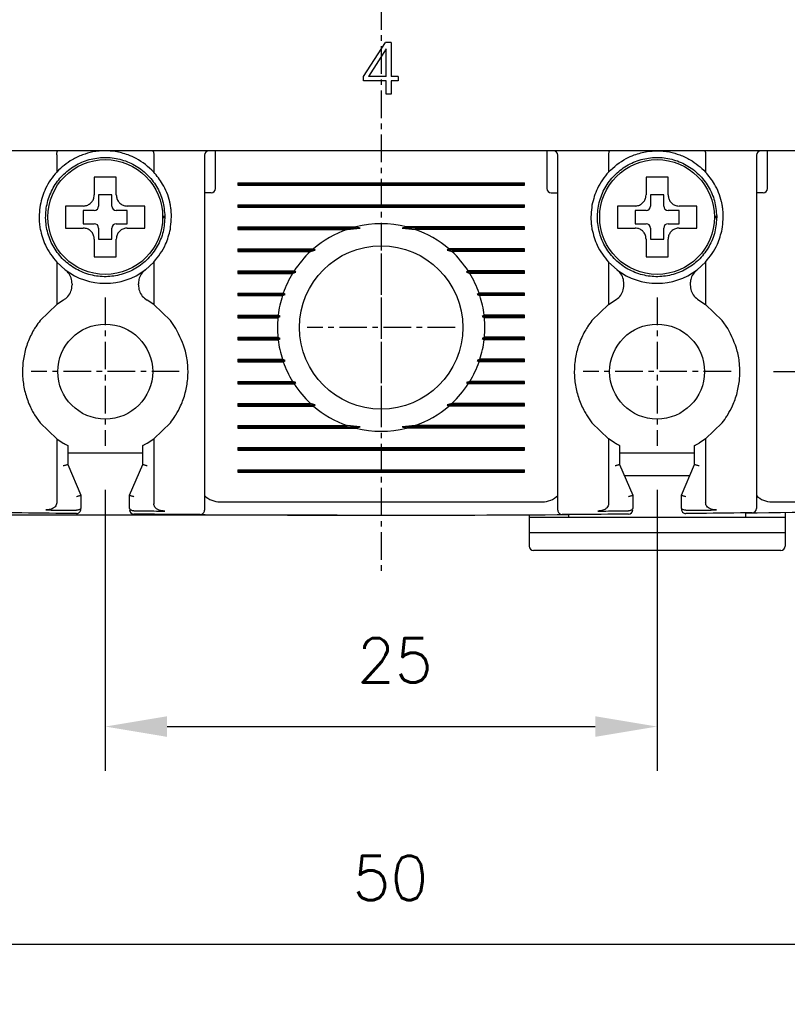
# Model space of a CAD drawing. Extents: x -417 to 993, y -1918 to 617.
# Tile 15 of 25: x 512 to 547, y 412 to 457. Entities that reach past the tile are written whole.
import ezdxf

# ---------------------------------------------------------------- set-up
doc = ezdxf.new("R2010")
doc.units = 0
doc.header["$MEASUREMENT"] = 0
doc.linetypes.add('CENTER', pattern=[2, 1.25, -0.25, 0.25, -0.25])
doc.layers.get('0').update_dxf_attribs({"linetype": 'CONTINUOUS'})
doc.layers.add('cen', color=1, linetype='CENTER')
doc.layers.add('di', color=3, linetype='CONTINUOUS')
doc.styles.add('KIM', font='ROMANS.shx', dxfattribs={"height": 5, "bigfont": 'GSG1.shx'})
doc.styles.get("Standard").update_dxf_attribs({"font": 'romans.shx', "height": 2, "bigfont": 'hgs.shx'})
doc.dimstyles.new('STANDARD$0', dxfattribs={"dimtxt": 5, "dimasz": 5, "dimexe": 1, "dimexo": 2, "dimgap": 2, "dimtad": 1, "dimdec": 4, "dimzin": 12, "dimdsep": 46, "dimtxsty": 'KIM', "dimcen": -1, "dimdle": 0.1, "dimadec": 0, "dimazin": 0, "dimtfac": 1, "dimtdec": 4, "dimtmove": 0, "dimatfit": 3, "dimfxl": 0, "dimtolj": 1, "dimtzin": 0, "dimarcsym": 0})

# ---------------------------------------------------------------- blocks, each defined once
blk = doc.blocks.new('*D1069')
at = {"layer": 'di'}
for p, q in [((491.009, 435.494), (491.009, 404.638)), ((566.009, 435.394), (566.009, 404.638)), ((563.209, 406.638), (493.809, 406.638))]:
    blk.add_line(p, q, dxfattribs=at)
for points in [[(493.809, 407.104), (493.809, 406.171), (491.009, 406.638)], [(563.209, 407.104), (563.209, 406.171), (566.009, 406.638)]]:
    blk.add_solid(points, dxfattribs=at)
at = {"layer": 'di', "insert": (528.499, 409.638), "char_height": 2, "attachment_point": 5}
blk.add_mtext('\\A1;75', dxfattribs=at)
blk = doc.blocks.new('*D1073')
at = {"layer": 'di'}
for p, q in [((516.009, 435.539), (516.009, 422.82)), ((541.009, 435.539), (541.009, 422.82)), ((518.809, 424.82), (538.209, 424.82))]:
    blk.add_line(p, q, dxfattribs=at)
for points in [[(518.809, 425.287), (518.809, 424.353), (516.009, 424.82)], [(538.209, 425.287), (538.209, 424.353), (541.009, 424.82)]]:
    blk.add_solid(points, dxfattribs=at)
at = {"layer": 'di', "insert": (529.133, 427.82), "char_height": 2, "attachment_point": 5}
blk.add_mtext('\\A1;25', dxfattribs=at)
blk = doc.blocks.new('*D1074')
at = {"layer": 'di'}
for p, q in [((489.809, 532.894), (473.671, 532.894)), ((475.671, 530.094), (475.671, 437.194)), ((526.509, 434.394), (473.671, 434.394))]:
    blk.add_line(p, q, dxfattribs=at)
for points in [[(475.204, 530.094), (476.137, 530.094), (475.671, 532.894)], [(475.204, 437.194), (476.137, 437.194), (475.671, 434.394)]]:
    blk.add_solid(points, dxfattribs=at)
at = {"layer": 'di', "insert": (472.671, 483.994), "char_height": 2, "attachment_point": 5, "rotation": 90}
blk.add_mtext('\\A1;98.5', dxfattribs=at)
blk = doc.blocks.new('*D1081')
at = {"layer": 'di'}
for p, q in [((503.509, 437.539), (503.509, 412.965)), ((553.509, 437.539), (553.509, 412.965)), ((506.309, 414.965), (550.709, 414.965))]:
    blk.add_line(p, q, dxfattribs=at)
for points in [[(506.309, 415.432), (506.309, 414.498), (503.509, 414.965)], [(550.709, 415.432), (550.709, 414.498), (553.509, 414.965)]]:
    blk.add_solid(points, dxfattribs=at)
at = {"layer": 'di', "insert": (528.929, 417.965), "char_height": 2, "attachment_point": 5}
blk.add_mtext('\\A1;50', dxfattribs=at)
blk = doc.blocks.new('*D1063')
at = {"layer": 'di'}
for p, q in [((546.364, 524.894), (615.72, 524.894)), ((613.72, 522.094), (613.72, 443.694)), ((546.286, 440.894), (615.72, 440.894))]:
    blk.add_line(p, q, dxfattribs=at)
for points in [[(613.254, 522.094), (614.187, 522.094), (613.72, 524.894)], [(613.254, 443.694), (614.187, 443.694), (613.72, 440.894)]]:
    blk.add_solid(points, dxfattribs=at)
at = {"layer": 'di', "insert": (610.72, 482.894), "char_height": 2, "attachment_point": 5, "rotation": 90}
blk.add_mtext('\\A1;84', dxfattribs=at)

msp = doc.modelspace()

# ---------------------------------------------------------------- linework, layer by layer
for p, q in [((527.706, 454.259), (528.713, 455.798)), ((528.956, 455.798), (528.713, 455.798)), ((528.956, 455.798), (528.956, 454.259)), ((528.731, 455.509), (527.93, 454.259)), ((528.731, 454.259), (528.731, 455.509)), ((527.706, 454.067), (527.706, 454.259)), ((528.731, 454.067), (527.706, 454.067)), ((528.731, 454.259), (527.93, 454.259)), ((528.731, 453.458), (528.731, 454.067)), ((529.277, 454.259), (528.956, 454.259)), ((529.277, 454.067), (528.956, 454.067)), ((528.956, 454.067), (528.956, 453.458)), ((529.277, 454.259), (529.277, 454.067)), ((528.956, 453.458), (528.731, 453.458)), ((565.309, 450.894), (491.709, 450.894)), ((521.009, 450.494), (521.009, 450.894)), ((536.009, 450.894), (536.009, 450.494)), ((546.009, 450.494), (546.009, 450.894)), ((513.809, 450.71), (513.809, 450.708)), ((513.809, 450.708), (513.809, 449.933)), ((518.209, 450.708), (518.209, 450.71)), ((518.209, 450.708), (518.209, 449.933)), ((520.509, 450.694), (520.509, 435.501)), ((521.009, 449.194), (521.009, 450.494)), ((536.009, 450.494), (536.009, 449.194)), ((536.509, 435.501), (536.509, 450.694)), ((538.809, 450.71), (538.809, 450.708)), ((538.809, 450.708), (538.809, 449.933)), ((543.209, 450.708), (543.209, 450.71)), ((543.209, 450.708), (543.209, 449.933)), ((545.509, 450.694), (545.509, 435.582)), ((546.009, 449.194), (546.009, 450.494)), ((522.009, 449.451), (535.009, 449.451)), ((522.009, 449.451), (522.009, 449.336)), ((522.009, 449.394), (535.009, 449.394)), ((522.009, 449.336), (535.009, 449.336)), ((535.009, 449.336), (535.009, 449.451)), ((516.309, 448.894), (515.709, 448.894)), ((515.709, 448.894), (515.709, 448.394)), ((516.309, 448.394), (516.309, 448.894)), ((520.809, 448.994), (520.509, 448.994)), ((536.209, 448.994), (536.509, 448.994)), ((541.309, 448.894), (540.709, 448.894)), ((540.709, 448.894), (540.709, 448.394)), ((541.309, 448.394), (541.309, 448.894)), ((545.809, 448.994), (545.509, 448.994)), ((514.44, 448.394), (514.209, 448.394)), ((515.509, 448.194), (515.009, 448.194)), ((515.009, 448.194), (515.009, 447.594)), ((517.009, 448.194), (516.509, 448.194)), ((517.009, 447.594), (517.009, 448.194)), ((522.009, 448.451), (535.009, 448.451)), ((522.009, 448.451), (522.009, 448.336)), ((522.009, 448.394), (535.009, 448.394)), ((522.009, 448.336), (535.009, 448.336)), ((535.009, 448.336), (535.009, 448.451)), ((539.44, 448.394), (539.209, 448.394)), ((540.509, 448.194), (540.009, 448.194)), ((540.009, 448.194), (540.009, 447.594)), ((542.009, 448.194), (541.509, 448.194)), ((542.009, 447.594), (542.009, 448.194)), ((518.609, 447.928), (518.709, 447.928)), ((518.709, 447.86), (518.609, 447.86)), ((518.709, 447.928), (518.709, 447.86)), ((543.609, 447.928), (543.709, 447.928)), ((543.709, 447.86), (543.609, 447.86)), ((543.709, 447.928), (543.709, 447.86)), ((515.009, 447.594), (515.509, 447.594)), ((515.709, 447.394), (515.709, 446.894)), ((516.309, 446.894), (516.309, 447.394)), ((516.509, 447.594), (517.009, 447.594)), ((522.009, 447.451), (527.362, 447.451)), ((522.009, 447.451), (522.009, 447.336)), ((522.009, 447.394), (527.555, 447.394)), ((522.009, 447.336), (526.974, 447.336)), ((526.974, 447.336), (527.555, 447.394)), ((527.555, 447.394), (527.362, 447.451)), ((529.657, 447.451), (529.463, 447.394)), ((529.463, 447.394), (530.044, 447.336)), ((535.009, 447.394), (529.463, 447.394)), ((535.009, 447.451), (529.657, 447.451)), ((535.009, 447.336), (530.044, 447.336)), ((535.009, 447.336), (535.009, 447.451)), ((540.009, 447.594), (540.509, 447.594)), ((540.709, 447.394), (540.709, 446.894)), ((541.309, 446.894), (541.309, 447.394)), ((541.509, 447.594), (542.009, 447.594)), ((515.709, 446.894), (516.309, 446.894)), ((540.709, 446.894), (541.309, 446.894)), ((522.009, 446.451), (525.438, 446.451)), ((522.009, 446.451), (522.009, 446.336)), ((522.009, 446.394), (525.524, 446.394)), ((525.309, 446.336), (525.524, 446.394)), ((525.524, 446.394), (525.438, 446.451)), ((531.581, 446.451), (531.494, 446.394)), ((531.494, 446.394), (531.71, 446.336)), ((535.009, 446.394), (531.494, 446.394)), ((535.009, 446.451), (531.581, 446.451)), ((535.009, 446.336), (535.009, 446.451)), ((515.509, 446.324), (515.509, 446.094)), ((522.009, 446.336), (525.309, 446.336)), ((535.009, 446.336), (531.71, 446.336)), ((540.509, 446.324), (540.509, 446.094)), ((513.809, 445.854), (513.809, 443.931)), ((513.809, 445.854), (514.194, 445.506)), ((517.825, 445.506), (518.209, 445.854)), ((518.209, 445.854), (518.209, 443.931)), ((538.809, 445.854), (538.809, 443.931)), ((539.194, 445.506), (538.809, 445.854)), ((543.209, 445.854), (542.825, 445.506)), ((543.209, 445.854), (543.209, 443.931)), ((522.009, 445.451), (524.566, 445.451)), ((522.009, 445.451), (522.009, 445.336)), ((522.009, 445.394), (524.648, 445.394)), ((522.009, 445.336), (524.494, 445.336)), ((524.494, 445.336), (524.648, 445.394)), ((524.648, 445.394), (524.566, 445.451)), ((532.452, 445.451), (532.371, 445.394)), ((532.371, 445.394), (532.525, 445.336)), ((535.009, 445.394), (532.371, 445.394)), ((535.009, 445.451), (532.452, 445.451)), ((535.009, 445.336), (532.525, 445.336)), ((535.009, 445.336), (535.009, 445.451)), ((514.509, 444.869), (514.509, 444.82)), ((517.509, 444.82), (517.509, 444.869)), ((539.509, 444.82), (539.509, 444.869)), ((542.509, 444.869), (542.509, 444.82)), ((514.114, 444.129), (513.809, 443.931)), ((518.209, 443.931), (517.905, 444.129)), ((522.009, 444.451), (524.075, 444.451)), ((522.009, 444.451), (522.009, 444.336)), ((522.009, 444.394), (524.161, 444.394)), ((522.009, 444.336), (524.036, 444.336)), ((524.036, 444.336), (524.161, 444.394)), ((524.161, 444.394), (524.075, 444.451)), ((532.944, 444.451), (532.858, 444.394)), ((532.858, 444.394), (532.983, 444.336)), ((535.009, 444.394), (532.858, 444.394)), ((535.009, 444.451), (532.944, 444.451)), ((535.009, 444.336), (532.983, 444.336)), ((535.009, 444.336), (535.009, 444.451)), ((538.809, 443.931), (539.114, 444.129)), ((542.905, 444.129), (543.209, 443.931)), ((513.809, 443.931), (513.059, 443.209)), ((518.959, 443.209), (518.209, 443.931)), ((538.809, 443.931), (538.059, 443.209)), ((543.959, 443.209), (543.209, 443.931)), ((522.009, 443.451), (523.843, 443.451)), ((522.009, 443.451), (522.009, 443.336)), ((522.009, 443.394), (523.937, 443.394)), ((522.009, 443.336), (523.83, 443.336)), ((523.83, 443.336), (523.937, 443.394)), ((523.937, 443.394), (523.843, 443.451)), ((533.176, 443.451), (533.082, 443.394)), ((533.082, 443.394), (533.189, 443.336)), ((535.009, 443.394), (533.082, 443.394)), ((535.009, 443.451), (533.176, 443.451)), ((535.009, 443.336), (533.189, 443.336)), ((535.009, 443.336), (535.009, 443.451)), ((519.209, 442.849), (518.959, 443.209)), ((544.209, 442.849), (543.959, 443.209)), ((522.009, 442.451), (523.83, 442.451)), ((522.009, 442.451), (522.009, 442.336)), ((522.009, 442.394), (523.937, 442.394)), ((522.009, 442.336), (523.843, 442.336)), ((523.937, 442.394), (523.83, 442.451)), ((523.843, 442.336), (523.937, 442.394)), ((533.189, 442.451), (533.082, 442.394)), ((533.082, 442.394), (533.176, 442.336)), ((535.009, 442.394), (533.082, 442.394)), ((535.009, 442.336), (533.176, 442.336)), ((535.009, 442.451), (533.189, 442.451)), ((535.009, 442.336), (535.009, 442.451)), ((522.009, 441.451), (524.036, 441.451)), ((522.009, 441.451), (522.009, 441.336)), ((524.161, 441.394), (524.036, 441.451)), ((532.983, 441.451), (532.858, 441.394)), ((535.009, 441.451), (532.983, 441.451)), ((535.009, 441.336), (535.009, 441.451)), ((522.009, 441.394), (524.161, 441.394)), ((522.009, 441.336), (524.075, 441.336)), ((524.075, 441.336), (524.161, 441.394)), ((532.858, 441.394), (532.944, 441.336)), ((535.009, 441.394), (532.858, 441.394)), ((535.009, 441.336), (532.944, 441.336)), ((522.009, 440.451), (524.494, 440.451)), ((522.009, 440.451), (522.009, 440.336)), ((522.009, 440.394), (524.648, 440.394)), ((522.009, 440.336), (524.566, 440.336)), ((524.648, 440.394), (524.494, 440.451)), ((524.566, 440.336), (524.648, 440.394)), ((532.525, 440.451), (532.371, 440.394)), ((532.371, 440.394), (532.452, 440.336)), ((535.009, 440.394), (532.371, 440.394)), ((535.009, 440.336), (532.452, 440.336)), ((535.009, 440.451), (532.525, 440.451)), ((535.009, 440.336), (535.009, 440.451)), ((522.009, 439.451), (525.309, 439.451)), ((522.009, 439.451), (522.009, 439.336)), ((522.009, 439.394), (525.524, 439.394)), ((522.009, 439.336), (525.438, 439.336)), ((525.524, 439.394), (525.309, 439.451)), ((525.438, 439.336), (525.524, 439.394)), ((531.71, 439.451), (531.494, 439.394)), ((531.494, 439.394), (531.581, 439.336)), ((535.009, 439.394), (531.494, 439.394)), ((535.009, 439.336), (531.581, 439.336)), ((535.009, 439.451), (531.71, 439.451)), ((535.009, 439.336), (535.009, 439.451)), ((512.809, 438.939), (513.059, 438.579)), ((537.809, 438.939), (538.059, 438.579)), ((513.059, 438.579), (513.809, 437.857)), ((518.209, 437.857), (518.959, 438.579)), ((522.009, 438.451), (526.974, 438.451)), ((522.009, 438.451), (522.009, 438.336)), ((522.009, 438.394), (527.555, 438.394)), ((522.009, 438.336), (527.362, 438.336)), ((527.555, 438.394), (526.974, 438.451)), ((527.362, 438.336), (527.555, 438.394)), ((530.044, 438.451), (529.463, 438.394)), ((529.463, 438.394), (529.657, 438.336)), ((535.009, 438.394), (529.463, 438.394)), ((535.009, 438.336), (529.657, 438.336)), ((535.009, 438.451), (530.044, 438.451)), ((535.009, 438.336), (535.009, 438.451)), ((538.059, 438.579), (538.809, 437.857)), ((543.209, 437.857), (543.959, 438.579)), ((513.809, 437.857), (513.809, 434.952)), ((513.809, 437.857), (514.109, 437.661)), ((514.309, 437.551), (514.309, 436.693)), ((517.709, 436.693), (517.709, 437.551)), ((517.909, 437.661), (518.209, 437.857)), ((518.209, 437.857), (518.209, 434.906)), ((522.009, 437.451), (535.009, 437.451)), ((522.009, 437.451), (522.009, 437.336)), ((535.009, 437.336), (535.009, 437.451)), ((538.809, 437.857), (538.809, 434.906)), ((539.109, 437.661), (538.809, 437.857)), ((539.309, 437.551), (539.309, 436.693)), ((542.709, 436.693), (542.709, 437.551)), ((543.209, 437.857), (542.909, 437.661)), ((543.209, 437.857), (543.209, 434.952)), ((517.709, 437.194), (514.309, 437.194)), ((522.009, 437.394), (535.009, 437.394)), ((522.009, 437.336), (535.009, 437.336)), ((542.709, 437.194), (539.309, 437.194)), ((514.309, 436.693), (514.309, 436.694)), ((514.309, 436.694), (514.909, 435.294)), ((517.109, 435.294), (517.709, 436.694)), ((517.709, 436.694), (517.709, 436.693)), ((539.309, 436.693), (539.309, 436.694)), ((539.309, 436.694), (539.909, 435.294)), ((542.109, 435.294), (542.709, 436.694)), ((542.709, 436.694), (542.709, 436.693)), ((522.009, 436.451), (535.009, 436.451)), ((522.009, 436.451), (522.009, 436.336)), ((522.009, 436.394), (535.009, 436.394)), ((522.009, 436.336), (535.009, 436.336)), ((535.009, 436.336), (535.009, 436.451)), ((539.524, 436.194), (542.495, 436.194)), ((514.909, 435.294), (514.909, 435.293)), ((514.909, 435.293), (514.909, 434.746)), ((517.109, 435.293), (517.109, 435.294)), ((517.109, 434.721), (517.109, 435.293)), ((539.909, 435.294), (539.909, 435.293)), ((539.909, 435.293), (539.909, 434.721)), ((542.109, 435.293), (542.109, 435.294)), ((542.109, 434.746), (542.109, 435.293)), ((521.209, 434.994), (535.809, 434.994)), ((546.209, 434.994), (560.809, 434.994)), ((514.708, 434.614), (514.709, 434.614)), ((517.308, 434.59), (517.309, 434.59)), ((535.209, 434.411), (535.209, 434.294)), ((537.009, 434.294), (537.009, 434.421)), ((539.709, 434.59), (539.711, 434.59)), ((542.309, 434.614), (542.311, 434.614)), ((545.009, 434.496), (545.009, 434.294)), ((546.809, 434.52), (546.809, 434.294)), ((537.009, 434.294), (535.209, 434.294)), ((535.209, 434.294), (535.209, 433.594)), ((545.009, 434.294), (537.009, 434.294)), ((546.809, 434.294), (545.009, 434.294)), ((546.809, 434.294), (546.809, 433.594)), ((546.809, 433.594), (535.209, 433.594)), ((535.209, 433.594), (535.209, 432.994)), ((546.809, 433.594), (546.809, 432.994)), ((546.609, 432.794), (535.409, 432.794))]:
    msp.add_line(p, q)
for centre, radius in [((516.009, 447.894), 2.6), ((541.009, 447.894), 2.6), ((528.509, 442.894), 3.7), ((516.009, 440.894), 2.15), ((541.009, 440.894), 2.15)]:
    msp.add_circle(centre, radius)
for centre, radius, start, end in [((520.709, 450.694), 0.2, 90, 180), ((536.309, 450.694), 0.2, 0, 90), ((545.709, 450.694), 0.2, 90, 180), ((520.809, 449.194), 0.2, 270, 0), ((536.209, 449.194), 0.2, 180, 270), ((545.809, 449.194), 0.2, 270, 0), ((515.509, 448.394), 0.2, 270, 0), ((516.509, 448.394), 0.2, 180, 270), ((540.509, 448.394), 0.2, 270, 0), ((541.509, 448.394), 0.2, 180, 270), ((515.509, 447.394), 0.2, 0, 90), ((516.509, 447.394), 0.2, 90, 180), ((528.509, 442.894), 4.7, 109.0625, 130.8026), ((528.509, 442.894), 4.7, 75.8668, 104.1332), ((528.509, 442.894), 4.7, 49.1974, 70.9375), ((540.509, 447.394), 0.2, 0, 90), ((541.509, 447.394), 0.2, 90, 180), ((528.509, 442.894), 4.7, 132.9123, 147.0301), ((528.509, 442.894), 4.7, 32.9699, 47.0877), ((516.009, 447.894), 3, 232.7522, 307.2478), ((541.009, 447.894), 3, 232.7522, 307.2478), ((528.509, 442.894), 4.7, 148.6925, 160.6442), ((528.509, 442.894), 4.7, 19.3558, 31.3075), ((528.509, 442.894), 4.7, 162.1296, 173.1848), ((528.509, 442.894), 4.7, 6.8152, 17.8704), ((528.509, 442.894), 4.7, 174.6005, 185.3995), ((528.509, 442.894), 4.7, 354.6005, 5.3995), ((528.509, 442.894), 4.7, 186.8152, 197.8704), ((528.509, 442.894), 4.7, 342.1296, 353.1848), ((528.509, 442.894), 4.7, 199.3558, 211.3075), ((528.509, 442.894), 4.7, 328.6925, 340.6442), ((528.509, 442.894), 4.7, 212.9699, 227.0877), ((528.509, 442.894), 4.7, 312.9123, 327.0301), ((528.509, 442.894), 4.7, 229.1974, 250.9375), ((528.509, 442.894), 4.7, 289.0625, 310.8026), ((528.509, 442.894), 4.7, 255.8668, 284.1332), ((521.209, 435.994), 1, 225.4794, 270), ((535.809, 435.994), 1, 270, 314.6343), ((546.209, 435.994), 1, 225.4794, 270), ((528.509, 1759.604), 1325.21, 270.7134, 271.448535), ((514.709, 434.666), 0.2, 269.4033, 360), ((517.309, 434.641), 0.2, 180, 269.5157), ((528.509, 1759.604), 1325.21, 269.632498, 270.367502), ((520.309, 434.619), 0.2, 269.6454, 0), ((536.709, 434.619), 0.2, 180, 270.3546), ((539.709, 434.641), 0.2, 270.4843, 360), ((542.309, 434.666), 0.2, 180, 270.5967), ((545.309, 434.7), 0.2, 270.7265, 0), ((535.409, 432.994), 0.2, 180, 270), ((546.609, 432.994), 0.2, 270, 0)]:
    msp.add_arc(centre, radius, start, end)
for points, knots in [([(513.809, 450.71), (513.81, 450.732), (513.813, 450.775), (513.823, 450.831), (513.837, 450.872), (513.851, 450.89), (513.86, 450.894), (513.863, 450.894), (513.863, 450.894)], [0, 0, 0, 0, 0.217458, 0.434772, 0.655996, 0.88466, 0.986787, 1, 1, 1, 1]), ([(516.009, 450.894), (515.822, 450.885), (515.469, 450.868), (515.133, 450.76), (514.975, 450.71)], [0, 0, 0, 0, 0.532004, 1, 1, 1, 1]), ([(517.044, 450.71), (516.849, 450.77), (516.512, 450.875), (516.159, 450.888), (516.009, 450.894)], [0, 0, 0, 0, 0.575576, 1, 1, 1, 1]), ([(518.156, 450.894), (518.156, 450.894), (518.159, 450.894), (518.168, 450.89), (518.182, 450.872), (518.196, 450.831), (518.206, 450.775), (518.208, 450.732), (518.209, 450.71)], [0, 0, 0, 0, 0.013213, 0.11534, 0.344004, 0.565228, 0.782542, 1, 1, 1, 1]), ([(538.863, 450.894), (538.863, 450.894), (538.86, 450.894), (538.851, 450.89), (538.837, 450.872), (538.823, 450.831), (538.813, 450.775), (538.81, 450.732), (538.809, 450.71)], [0, 0, 0, 0, 0.013213, 0.11534, 0.344004, 0.565228, 0.782542, 1, 1, 1, 1]), ([(539.975, 450.71), (540.17, 450.77), (540.507, 450.875), (540.86, 450.888), (541.009, 450.894)], [0, 0, 0, 0, 0.575576, 1, 1, 1, 1]), ([(541.009, 450.894), (541.197, 450.885), (541.55, 450.868), (541.886, 450.76), (542.044, 450.71)], [0, 0, 0, 0, 0.532004, 1, 1, 1, 1]), ([(543.156, 450.894), (543.156, 450.894), (543.159, 450.894), (543.168, 450.89), (543.182, 450.872), (543.196, 450.831), (543.206, 450.775), (543.208, 450.732), (543.209, 450.71)], [0, 0, 0, 0, 0.0132132, 0.1153395, 0.3440039, 0.5652278, 0.782542, 1, 1, 1, 1]), ([(518.709, 447.928), (518.689, 448.162), (518.647, 448.634), (518.355, 449.289), (517.917, 449.849), (517.345, 450.276), (516.683, 450.541), (515.975, 450.624), (515.269, 450.523), (514.614, 450.242), (514.054, 449.8), (513.627, 449.23), (513.362, 448.567), (513.279, 447.859), (513.38, 447.154), (513.661, 446.498), (514.103, 445.939), (514.674, 445.511), (515.336, 445.247), (516.044, 445.163), (516.75, 445.264), (517.405, 445.546), (517.965, 445.987), (518.39, 446.558), (518.665, 447.22), (518.695, 447.693), (518.709, 447.928)], [0, 0, 0, 0, 0.041425, 0.083575, 0.125, 0.166425, 0.208575, 0.25, 0.291425, 0.333575, 0.375, 0.416425, 0.458575, 0.5, 0.541425, 0.583575, 0.625, 0.666425, 0.708575, 0.75, 0.791425, 0.833575, 0.875, 0.916425, 0.958575, 1, 1, 1, 1]), ([(514.975, 450.71), (514.816, 450.643), (514.38, 450.461), (514.031, 450.139), (513.809, 449.933)], [0, 0, 0, 0, 0.364329, 1, 1, 1, 1]), ([(518.209, 449.933), (517.958, 450.162), (517.606, 450.481), (517.169, 450.659), (517.044, 450.71)], [0, 0, 0, 0, 0.7139442, 1, 1, 1, 1]), ([(543.709, 447.928), (543.689, 448.162), (543.647, 448.634), (543.355, 449.289), (542.917, 449.849), (542.345, 450.276), (541.683, 450.541), (540.975, 450.624), (540.269, 450.523), (539.614, 450.242), (539.054, 449.8), (538.627, 449.23), (538.362, 448.567), (538.279, 447.859), (538.38, 447.154), (538.661, 446.498), (539.103, 445.939), (539.674, 445.511), (540.336, 445.247), (541.044, 445.163), (541.75, 445.264), (542.405, 445.546), (542.965, 445.987), (543.39, 446.558), (543.665, 447.22), (543.695, 447.693), (543.709, 447.928)], [0, 0, 0, 0, 0.041425, 0.083575, 0.125, 0.166425, 0.208575, 0.25, 0.291425, 0.333575, 0.375, 0.416425, 0.458575, 0.5, 0.541425, 0.583575, 0.625, 0.666425, 0.708575, 0.75, 0.791425, 0.833575, 0.875, 0.916425, 0.958575, 1, 1, 1, 1]), ([(538.809, 449.933), (539.061, 450.162), (539.413, 450.481), (539.85, 450.659), (539.975, 450.71)], [0, 0, 0, 0, 0.713944, 1, 1, 1, 1]), ([(542.044, 450.71), (542.203, 450.643), (542.639, 450.461), (542.988, 450.139), (543.209, 449.933)], [0, 0, 0, 0, 0.364329, 1, 1, 1, 1]), ([(513.809, 449.933), (513.621, 449.698), (513.272, 449.261), (513.127, 448.699), (513.059, 448.439)], [0, 0, 0, 0, 0.5380986, 1, 1, 1, 1]), ([(518.959, 448.439), (518.949, 448.488), (518.882, 448.822), (518.669, 449.369), (518.351, 449.759), (518.209, 449.933)], [0, 0, 0, 0, 0.087364, 0.593572, 1, 1, 1, 1]), ([(538.809, 449.933), (538.621, 449.698), (538.272, 449.261), (538.127, 448.699), (538.059, 448.439)], [0, 0, 0, 0, 0.538099, 1, 1, 1, 1]), ([(543.959, 448.439), (543.949, 448.488), (543.882, 448.822), (543.669, 449.369), (543.351, 449.759), (543.209, 449.933)], [0, 0, 0, 0, 0.0873637, 0.5935717, 1, 1, 1, 1]), ([(515.509, 449.694), (515.509, 449.65), (515.509, 449.575), (515.509, 449.497), (515.509, 449.464)], [0, 0, 0, 0, 0.571794, 1, 1, 1, 1]), ([(516.509, 449.464), (516.509, 449.497), (516.509, 449.575), (516.509, 449.65), (516.509, 449.694)], [0, 0, 0, 0, 0.428206, 1, 1, 1, 1]), ([(540.509, 449.694), (540.509, 449.65), (540.509, 449.575), (540.509, 449.497), (540.509, 449.464)], [0, 0, 0, 0, 0.571794, 1, 1, 1, 1]), ([(541.509, 449.464), (541.509, 449.497), (541.509, 449.575), (541.509, 449.65), (541.509, 449.694)], [0, 0, 0, 0, 0.428206, 1, 1, 1, 1]), ([(515.509, 449.464), (515.509, 449.298), (515.509, 449.108), (515.509, 448.918), (515.509, 448.894)], [0, 0, 0, 0, 0.871112, 1, 1, 1, 1]), ([(516.509, 448.894), (516.509, 448.918), (516.509, 449.108), (516.509, 449.298), (516.509, 449.464)], [0, 0, 0, 0, 0.128888, 1, 1, 1, 1]), ([(540.509, 449.464), (540.509, 449.298), (540.509, 449.108), (540.509, 448.918), (540.509, 448.894)], [0, 0, 0, 0, 0.871112, 1, 1, 1, 1]), ([(541.509, 448.894), (541.509, 448.918), (541.509, 449.108), (541.509, 449.298), (541.509, 449.464)], [0, 0, 0, 0, 0.128888, 1, 1, 1, 1]), ([(515.009, 448.394), (515.066, 448.399), (515.178, 448.41), (515.328, 448.496), (515.441, 448.623), (515.501, 448.764), (515.507, 448.857), (515.509, 448.894)], [0, 0, 0, 0, 0.214612, 0.429239, 0.643513, 0.857576, 1, 1, 1, 1]), ([(516.509, 448.894), (516.515, 448.838), (516.526, 448.725), (516.612, 448.575), (516.739, 448.462), (516.879, 448.402), (516.972, 448.396), (517.009, 448.394)], [0, 0, 0, 0, 0.214612, 0.429239, 0.643513, 0.857576, 1, 1, 1, 1]), ([(540.009, 448.394), (540.066, 448.399), (540.178, 448.41), (540.328, 448.496), (540.441, 448.623), (540.501, 448.764), (540.507, 448.857), (540.509, 448.894)], [0, 0, 0, 0, 0.214612, 0.429239, 0.643513, 0.857576, 1, 1, 1, 1]), ([(541.509, 448.894), (541.515, 448.838), (541.526, 448.725), (541.612, 448.575), (541.739, 448.462), (541.879, 448.402), (541.972, 448.396), (542.009, 448.394)], [0, 0, 0, 0, 0.214612, 0.429239, 0.643513, 0.857576, 1, 1, 1, 1]), ([(513.059, 448.439), (513.028, 448.15), (512.988, 447.782), (513.047, 447.425), (513.059, 447.348)], [0, 0, 0, 0, 0.78462, 1, 1, 1, 1]), ([(515.009, 448.394), (514.985, 448.394), (514.795, 448.394), (514.605, 448.394), (514.44, 448.394)], [0, 0, 0, 0, 0.128888, 1, 1, 1, 1]), ([(517.579, 448.394), (517.414, 448.394), (517.224, 448.394), (517.034, 448.394), (517.009, 448.394)], [0, 0, 0, 0, 0.871112, 1, 1, 1, 1]), ([(517.809, 448.394), (517.766, 448.394), (517.69, 448.394), (517.613, 448.394), (517.579, 448.394)], [0, 0, 0, 0, 0.571794, 1, 1, 1, 1]), ([(518.959, 447.348), (518.991, 447.643), (519.031, 448.007), (518.971, 448.369), (518.959, 448.439)], [0, 0, 0, 0, 0.807198, 1, 1, 1, 1]), ([(538.059, 448.439), (538.028, 448.15), (537.988, 447.782), (538.047, 447.425), (538.059, 447.348)], [0, 0, 0, 0, 0.78462, 1, 1, 1, 1]), ([(540.009, 448.394), (539.985, 448.394), (539.795, 448.394), (539.605, 448.394), (539.44, 448.394)], [0, 0, 0, 0, 0.128888, 1, 1, 1, 1]), ([(542.579, 448.394), (542.414, 448.394), (542.224, 448.394), (542.034, 448.394), (542.009, 448.394)], [0, 0, 0, 0, 0.871112, 1, 1, 1, 1]), ([(542.809, 448.394), (542.766, 448.394), (542.69, 448.394), (542.613, 448.394), (542.579, 448.394)], [0, 0, 0, 0, 0.571794, 1, 1, 1, 1]), ([(543.959, 447.348), (543.991, 447.643), (544.031, 448.007), (543.971, 448.369), (543.959, 448.439)], [0, 0, 0, 0, 0.807198, 1, 1, 1, 1]), ([(513.059, 447.348), (513.125, 447.095), (513.272, 446.527), (513.618, 446.094), (513.809, 445.854)], [0, 0, 0, 0, 0.445861, 1, 1, 1, 1]), ([(514.209, 447.394), (514.263, 447.394), (514.339, 447.394), (514.417, 447.394), (514.44, 447.394)], [0, 0, 0, 0, 0.70684, 1, 1, 1, 1]), ([(514.44, 447.394), (514.605, 447.394), (514.795, 447.394), (514.985, 447.394), (515.009, 447.394)], [0, 0, 0, 0, 0.871112, 1, 1, 1, 1]), ([(515.509, 446.894), (515.504, 446.95), (515.493, 447.062), (515.407, 447.212), (515.28, 447.325), (515.14, 447.385), (515.047, 447.391), (515.009, 447.394)], [0, 0, 0, 0, 0.214612, 0.429239, 0.643513, 0.857576, 1, 1, 1, 1]), ([(517.009, 447.394), (516.953, 447.388), (516.841, 447.377), (516.691, 447.291), (516.578, 447.164), (516.518, 447.024), (516.512, 446.931), (516.509, 446.894)], [0, 0, 0, 0, 0.2146123, 0.4292387, 0.6435135, 0.8575757, 1, 1, 1, 1]), ([(517.009, 447.394), (517.034, 447.394), (517.224, 447.394), (517.414, 447.394), (517.579, 447.394)], [0, 0, 0, 0, 0.128888, 1, 1, 1, 1]), ([(517.579, 447.394), (517.613, 447.394), (517.69, 447.394), (517.766, 447.394), (517.809, 447.394)], [0, 0, 0, 0, 0.428206, 1, 1, 1, 1]), ([(518.209, 445.854), (518.41, 446.108), (518.755, 446.543), (518.899, 447.111), (518.959, 447.348)], [0, 0, 0, 0, 0.583241, 1, 1, 1, 1]), ([(538.059, 447.348), (538.125, 447.095), (538.272, 446.527), (538.618, 446.094), (538.809, 445.854)], [0, 0, 0, 0, 0.4458609, 1, 1, 1, 1]), ([(539.209, 447.394), (539.263, 447.394), (539.339, 447.394), (539.417, 447.394), (539.44, 447.394)], [0, 0, 0, 0, 0.70684, 1, 1, 1, 1]), ([(539.44, 447.394), (539.605, 447.394), (539.795, 447.394), (539.985, 447.394), (540.009, 447.394)], [0, 0, 0, 0, 0.871112, 1, 1, 1, 1]), ([(540.509, 446.894), (540.504, 446.95), (540.493, 447.062), (540.407, 447.212), (540.28, 447.325), (540.14, 447.385), (540.047, 447.391), (540.009, 447.394)], [0, 0, 0, 0, 0.214612, 0.429239, 0.643513, 0.857576, 1, 1, 1, 1]), ([(542.009, 447.394), (541.953, 447.388), (541.841, 447.377), (541.691, 447.291), (541.578, 447.164), (541.518, 447.024), (541.512, 446.931), (541.509, 446.894)], [0, 0, 0, 0, 0.2146123, 0.4292387, 0.6435135, 0.8575757, 1, 1, 1, 1]), ([(542.009, 447.394), (542.034, 447.394), (542.224, 447.394), (542.414, 447.394), (542.579, 447.394)], [0, 0, 0, 0, 0.128888, 1, 1, 1, 1]), ([(542.579, 447.394), (542.613, 447.394), (542.69, 447.394), (542.766, 447.394), (542.809, 447.394)], [0, 0, 0, 0, 0.428206, 1, 1, 1, 1]), ([(543.209, 445.854), (543.41, 446.108), (543.755, 446.543), (543.899, 447.111), (543.959, 447.348)], [0, 0, 0, 0, 0.583241, 1, 1, 1, 1]), ([(515.509, 446.894), (515.509, 446.869), (515.509, 446.679), (515.509, 446.489), (515.509, 446.324)], [0, 0, 0, 0, 0.128888, 1, 1, 1, 1]), ([(516.509, 446.324), (516.509, 446.489), (516.509, 446.679), (516.509, 446.869), (516.509, 446.894)], [0, 0, 0, 0, 0.871112, 1, 1, 1, 1]), ([(540.509, 446.894), (540.509, 446.869), (540.509, 446.679), (540.509, 446.489), (540.509, 446.324)], [0, 0, 0, 0, 0.128888, 1, 1, 1, 1]), ([(541.509, 446.324), (541.509, 446.489), (541.509, 446.679), (541.509, 446.869), (541.509, 446.894)], [0, 0, 0, 0, 0.871112, 1, 1, 1, 1]), ([(516.509, 446.094), (516.509, 446.147), (516.509, 446.223), (516.509, 446.301), (516.509, 446.324)], [0, 0, 0, 0, 0.70684, 1, 1, 1, 1]), ([(541.509, 446.094), (541.509, 446.147), (541.509, 446.223), (541.509, 446.301), (541.509, 446.324)], [0, 0, 0, 0, 0.70684, 1, 1, 1, 1]), ([(514.509, 444.869), (514.5, 444.959), (514.482, 445.139), (514.358, 445.36), (514.242, 445.463), (514.194, 445.506)], [0, 0, 0, 0, 0.367828, 0.735683, 1, 1, 1, 1]), ([(517.825, 445.506), (517.759, 445.444), (517.627, 445.321), (517.526, 445.089), (517.514, 444.934), (517.509, 444.869)], [0, 0, 0, 0, 0.366318, 0.732591, 1, 1, 1, 1]), ([(539.509, 444.869), (539.5, 444.959), (539.482, 445.139), (539.358, 445.36), (539.242, 445.463), (539.194, 445.506)], [0, 0, 0, 0, 0.367828, 0.735683, 1, 1, 1, 1]), ([(542.825, 445.506), (542.759, 445.444), (542.627, 445.321), (542.526, 445.089), (542.514, 444.934), (542.509, 444.869)], [0, 0, 0, 0, 0.366318, 0.732591, 1, 1, 1, 1]), ([(514.114, 444.129), (514.187, 444.183), (514.332, 444.289), (514.478, 444.535), (514.499, 444.722), (514.509, 444.82)], [0, 0, 0, 0, 0.323953, 0.647862, 1, 1, 1, 1]), ([(517.509, 444.82), (517.518, 444.73), (517.537, 444.55), (517.676, 444.299), (517.827, 444.187), (517.905, 444.129)], [0, 0, 0, 0, 0.325778, 0.651579, 1, 1, 1, 1]), ([(539.114, 444.129), (539.187, 444.183), (539.332, 444.289), (539.478, 444.535), (539.499, 444.722), (539.509, 444.82)], [0, 0, 0, 0, 0.323953, 0.647862, 1, 1, 1, 1]), ([(542.509, 444.82), (542.518, 444.73), (542.537, 444.55), (542.676, 444.299), (542.827, 444.187), (542.905, 444.129)], [0, 0, 0, 0, 0.325778, 0.651579, 1, 1, 1, 1]), ([(512.809, 442.849), (512.798, 442.829), (512.677, 442.63), (512.486, 442.227), (512.311, 441.617), (512.243, 440.985), (512.28, 440.349), (512.427, 439.729), (512.621, 439.26), (512.769, 439.008), (512.809, 438.939)], [0, 0, 0, 0, 0.016609, 0.1701, 0.323593, 0.477808, 0.632023, 0.786686, 0.941347, 1, 1, 1, 1]), ([(513.059, 443.209), (512.991, 443.117), (512.903, 443.001), (512.826, 442.876), (512.809, 442.849)], [0, 0, 0, 0, 0.783321, 1, 1, 1, 1]), ([(519.209, 438.939), (519.284, 439.072), (519.463, 439.389), (519.652, 439.936), (519.764, 440.562), (519.763, 441.198), (519.641, 441.99), (519.377, 442.515), (519.209, 442.849)], [0, 0, 0, 0, 0.111592, 0.26571, 0.419831, 0.574549, 0.729265, 1, 1, 1, 1]), ([(537.809, 442.849), (537.798, 442.829), (537.677, 442.63), (537.486, 442.227), (537.311, 441.617), (537.243, 440.985), (537.28, 440.349), (537.427, 439.729), (537.621, 439.26), (537.769, 439.008), (537.809, 438.939)], [0, 0, 0, 0, 0.016609, 0.1701, 0.323593, 0.477808, 0.632023, 0.786686, 0.941347, 1, 1, 1, 1]), ([(538.059, 443.209), (537.991, 443.117), (537.903, 443.001), (537.826, 442.876), (537.809, 442.849)], [0, 0, 0, 0, 0.783321, 1, 1, 1, 1]), ([(544.209, 438.939), (544.284, 439.072), (544.463, 439.389), (544.652, 439.936), (544.764, 440.562), (544.763, 441.198), (544.641, 441.99), (544.377, 442.515), (544.209, 442.849)], [0, 0, 0, 0, 0.111592, 0.26571, 0.419831, 0.574549, 0.729265, 1, 1, 1, 1]), ([(518.959, 438.579), (519.035, 438.679), (519.121, 438.795), (519.199, 438.922), (519.209, 438.939)], [0, 0, 0, 0, 0.873396, 1, 1, 1, 1]), ([(543.959, 438.579), (544.035, 438.679), (544.121, 438.795), (544.199, 438.922), (544.209, 438.939)], [0, 0, 0, 0, 0.8733955, 1, 1, 1, 1]), ([(514.109, 437.661), (514.139, 437.644), (514.194, 437.612), (514.26, 437.576), (514.302, 437.555), (514.307, 437.552), (514.309, 437.551)], [0, 0, 0, 0, 0.2979613, 0.5599554, 0.7989416, 1, 1, 1, 1]), ([(517.709, 437.551), (517.711, 437.552), (517.716, 437.554), (517.746, 437.57), (517.792, 437.594), (517.849, 437.626), (517.89, 437.65), (517.909, 437.661)], [0, 0, 0, 0, 0.188954, 0.377385, 0.579407, 0.805366, 1, 1, 1, 1]), ([(539.109, 437.661), (539.139, 437.644), (539.194, 437.612), (539.26, 437.576), (539.302, 437.555), (539.307, 437.552), (539.309, 437.551)], [0, 0, 0, 0, 0.297961, 0.559955, 0.798942, 1, 1, 1, 1]), ([(542.709, 437.551), (542.711, 437.552), (542.716, 437.554), (542.746, 437.57), (542.792, 437.594), (542.849, 437.626), (542.89, 437.65), (542.909, 437.661)], [0, 0, 0, 0, 0.188954, 0.377385, 0.579407, 0.805366, 1, 1, 1, 1]), ([(514.309, 436.693), (514.307, 436.69), (514.303, 436.684), (514.27, 436.671), (514.22, 436.655), (514.165, 436.641), (514.127, 436.633), (514.111, 436.63), (514.109, 436.63)], [0, 0, 0, 0, 0.209284, 0.418502, 0.629593, 0.844734, 0.985697, 1, 1, 1, 1]), ([(517.909, 436.63), (517.908, 436.63), (517.892, 436.633), (517.854, 436.641), (517.799, 436.655), (517.749, 436.671), (517.716, 436.684), (517.712, 436.69), (517.709, 436.693)], [0, 0, 0, 0, 0.014303, 0.155266, 0.370407, 0.581498, 0.790716, 1, 1, 1, 1]), ([(539.309, 436.693), (539.307, 436.69), (539.303, 436.684), (539.27, 436.671), (539.22, 436.655), (539.165, 436.641), (539.127, 436.633), (539.111, 436.63), (539.109, 436.63)], [0, 0, 0, 0, 0.209284, 0.418502, 0.629593, 0.844734, 0.985697, 1, 1, 1, 1]), ([(542.909, 436.63), (542.908, 436.63), (542.892, 436.633), (542.854, 436.641), (542.799, 436.655), (542.749, 436.671), (542.716, 436.684), (542.712, 436.69), (542.709, 436.693)], [0, 0, 0, 0, 0.014303, 0.155266, 0.370407, 0.581498, 0.790716, 1, 1, 1, 1]), ([(514.909, 435.293), (514.907, 435.29), (514.903, 435.284), (514.87, 435.27), (514.82, 435.255), (514.765, 435.241), (514.727, 435.232), (514.711, 435.229), (514.709, 435.229)], [0, 0, 0, 0, 0.209288, 0.41851, 0.629604, 0.844744, 0.985694, 1, 1, 1, 1]), ([(517.309, 435.229), (517.308, 435.229), (517.292, 435.232), (517.254, 435.241), (517.199, 435.255), (517.149, 435.27), (517.116, 435.284), (517.112, 435.29), (517.109, 435.293)], [0, 0, 0, 0, 0.014306, 0.155256, 0.370396, 0.58149, 0.790712, 1, 1, 1, 1]), ([(520.509, 435.501), (520.509, 435.467), (520.509, 435.322), (520.509, 435.078), (520.509, 434.825), (520.509, 434.652), (520.509, 434.63), (520.509, 434.619)], [0, 0, 0, 0, 0.070888, 0.30317, 0.535449, 0.767724, 1, 1, 1, 1]), ([(536.509, 434.619), (536.509, 434.62), (536.509, 434.625), (536.509, 434.698), (536.509, 434.893), (536.509, 435.17), (536.509, 435.39), (536.509, 435.501)], [0, 0, 0, 0, 0.0708636, 0.3031434, 0.5354276, 0.7677138, 1, 1, 1, 1]), ([(539.909, 435.293), (539.907, 435.29), (539.903, 435.284), (539.87, 435.27), (539.82, 435.255), (539.765, 435.241), (539.727, 435.232), (539.711, 435.229), (539.709, 435.229)], [0, 0, 0, 0, 0.209288, 0.41851, 0.629604, 0.844744, 0.985694, 1, 1, 1, 1]), ([(542.309, 435.229), (542.308, 435.229), (542.292, 435.232), (542.254, 435.241), (542.199, 435.255), (542.149, 435.27), (542.116, 435.284), (542.112, 435.29), (542.109, 435.293)], [0, 0, 0, 0, 0.014306, 0.155256, 0.370396, 0.58149, 0.790712, 1, 1, 1, 1]), ([(545.509, 435.582), (545.509, 435.548), (545.509, 435.404), (545.509, 435.16), (545.509, 434.906), (545.509, 434.733), (545.509, 434.711), (545.509, 434.7)], [0, 0, 0, 0, 0.071057, 0.303312, 0.535548, 0.767774, 1, 1, 1, 1]), ([(513.809, 434.952), (513.806, 434.92), (513.798, 434.855), (513.737, 434.766), (513.628, 434.687), (513.478, 434.636), (513.364, 434.632), (513.31, 434.63)], [0, 0, 0, 0, 0.146941, 0.293551, 0.479409, 0.75724, 1, 1, 1, 1]), ([(518.701, 434.579), (518.616, 434.586), (518.487, 434.597), (518.337, 434.673), (518.257, 434.75), (518.216, 434.83), (518.211, 434.882), (518.209, 434.906)], [0, 0, 0, 0, 0.3856491, 0.5927567, 0.75933, 0.8923951, 1, 1, 1, 1]), ([(538.809, 434.906), (538.806, 434.873), (538.798, 434.808), (538.735, 434.718), (538.625, 434.637), (538.477, 434.587), (538.367, 434.581), (538.318, 434.579)], [0, 0, 0, 0, 0.14949, 0.298556, 0.490156, 0.776809, 1, 1, 1, 1]), ([(543.708, 434.63), (543.623, 434.635), (543.493, 434.644), (543.342, 434.718), (543.26, 434.793), (543.216, 434.873), (543.212, 434.927), (543.209, 434.952)], [0, 0, 0, 0, 0.385336, 0.589769, 0.754749, 0.886232, 1, 1, 1, 1]), ([(514.707, 434.466), (513.88, 434.475), (512.88, 434.486), (511.88, 434.498), (511.707, 434.5)], [0, 0, 0, 0, 0.827381, 1, 1, 1, 1]), ([(513.31, 434.63), (513.477, 434.628), (513.942, 434.622), (514.408, 434.617), (514.708, 434.614)], [0, 0, 0, 0, 0.357126, 1, 1, 1, 1]), ([(514.909, 434.746), (514.909, 434.745), (514.909, 434.73), (514.902, 434.701), (514.872, 434.664), (514.827, 434.636), (514.771, 434.618), (514.73, 434.615), (514.709, 434.614)], [0, 0, 0, 0, 0.009072, 0.230311, 0.441413, 0.632595, 0.816154, 1, 1, 1, 1]), ([(517.308, 434.59), (517.287, 434.591), (517.246, 434.593), (517.191, 434.612), (517.146, 434.64), (517.117, 434.677), (517.109, 434.706), (517.109, 434.721), (517.109, 434.721)], [0, 0, 0, 0, 0.184812, 0.369329, 0.561684, 0.774222, 0.990891, 1, 1, 1, 1]), ([(520.308, 434.419), (520.136, 434.42), (519.136, 434.426), (518.136, 434.434), (517.308, 434.441)], [0, 0, 0, 0, 0.1721742, 1, 1, 1, 1]), ([(517.309, 434.59), (517.609, 434.587), (518.073, 434.583), (518.537, 434.58), (518.701, 434.579)], [0, 0, 0, 0, 0.646884, 1, 1, 1, 1]), ([(539.711, 434.441), (538.883, 434.434), (537.883, 434.426), (536.883, 434.42), (536.711, 434.419)], [0, 0, 0, 0, 0.827826, 1, 1, 1, 1]), ([(538.318, 434.579), (538.482, 434.58), (538.946, 434.583), (539.409, 434.587), (539.709, 434.59)], [0, 0, 0, 0, 0.353116, 1, 1, 1, 1]), ([(539.909, 434.721), (539.909, 434.721), (539.909, 434.706), (539.902, 434.677), (539.873, 434.64), (539.828, 434.612), (539.773, 434.593), (539.731, 434.591), (539.711, 434.59)], [0, 0, 0, 0, 0.009109, 0.225778, 0.438316, 0.630671, 0.815188, 1, 1, 1, 1]), ([(542.309, 434.614), (542.289, 434.615), (542.248, 434.618), (542.192, 434.636), (542.147, 434.664), (542.117, 434.701), (542.109, 434.73), (542.109, 434.745), (542.109, 434.746)], [0, 0, 0, 0, 0.183846, 0.367405, 0.558587, 0.769689, 0.990928, 1, 1, 1, 1]), ([(542.311, 434.614), (542.611, 434.617), (543.076, 434.622), (543.542, 434.628), (543.708, 434.63)], [0, 0, 0, 0, 0.642874, 1, 1, 1, 1]), ([(545.312, 434.5), (545.139, 434.498), (544.139, 434.486), (543.139, 434.475), (542.311, 434.466)], [0, 0, 0, 0, 0.172619, 1, 1, 1, 1])]:
    msp.add_open_spline(points, degree=3, knots=knots)
for points in [[(516.509, 449.694), (516.343, 449.694), (516.009, 449.694), (515.676, 449.694), (515.509, 449.694)], [(541.509, 449.694), (541.343, 449.694), (541.009, 449.694), (540.676, 449.694), (540.509, 449.694)], [(514.209, 448.394), (514.209, 448.227), (514.209, 447.894), (514.209, 447.56), (514.209, 447.394)], [(517.809, 447.394), (517.809, 447.56), (517.809, 447.894), (517.809, 448.227), (517.809, 448.394)], [(539.209, 448.394), (539.209, 448.227), (539.209, 447.894), (539.209, 447.56), (539.209, 447.394)], [(542.809, 447.394), (542.809, 447.56), (542.809, 447.894), (542.809, 448.227), (542.809, 448.394)], [(515.509, 446.094), (515.676, 446.094), (516.009, 446.094), (516.343, 446.094), (516.509, 446.094)], [(540.509, 446.094), (540.676, 446.094), (541.009, 446.094), (541.343, 446.094), (541.509, 446.094)]]:
    msp.add_open_spline(points, degree=3)
at = {"layer": 'cen'}
for p, q in [((528.509, 537.626), (528.509, 431.821)), ((528.509, 446.249), (528.509, 439.539)), ((516.009, 444.249), (516.009, 437.539)), ((541.009, 444.249), (541.009, 437.539)), ((531.864, 442.894), (525.155, 442.894)), ((519.364, 440.894), (512.655, 440.894)), ((544.364, 440.894), (537.655, 440.894))]:
    msp.add_line(p, q, dxfattribs=at)

# ---------------------------------------------------------------- dimensions: what is measured, and where the dimension line sits
at = {"layer": 'di'}
for base, p1, p2, angle, override, picture, middle in [((475.671, 434.394), (491.809, 532.894), (528.509, 434.394), 90, {"dimtxt": 3, "dimasz": 2.8, "dimexe": 2, "dimdec": 2, "dimzin": 8, "dimtxsty": 'Standard', "dimcen": 0, "dimclrd": 256, "dimclre": 256, "dimclrt": 256, "dimadec": 2, "dimazin": 2, "dimtfac": 0.6, "dimtdec": 2, "dimtzin": 8, "dimlwd": 65535, "dimlwe": 65535, "dimarcsym": 1}, '*D1074', (475.671, 483.994)), ((613.72, 440.894), (544.364, 524.894), (544.286, 440.894), 270, {"dimtxt": 3, "dimasz": 2.8, "dimexe": 2, "dimdec": 2, "dimzin": 8, "dimtxsty": 'Standard', "dimcen": 0, "dimclrd": 256, "dimclre": 256, "dimclrt": 256, "dimadec": 2, "dimazin": 2, "dimtfac": 0.6, "dimtdec": 2, "dimtmove": 0, "dimtzin": 8, "dimlwd": 65535, "dimlwe": 65535, "dimarcsym": 1}, '*D1063', (613.72, 482.894))]:
    dim = msp.add_linear_dim(base=base, p1=p1, p2=p2, angle=angle, dimstyle='STANDARD$0', override=override, dxfattribs=at)
    dim.commit()
    dim.dimension.update_dxf_attribs({"geometry": picture, "text_midpoint": middle, "dimtype": 160})
for base, p1, p2, picture, middle in [((553.509, 414.965), (503.509, 439.539), (553.509, 439.539), '*D1081', (528.929, 414.965)), ((491.009, 406.638), (566.009, 437.394), (491.009, 437.494), '*D1069', (528.499, 406.638)), ((541.009, 424.82), (516.009, 437.539), (541.009, 437.539), '*D1073', (529.133, 424.82))]:
    dim = msp.add_linear_dim(base=base, p1=p1, p2=p2, dimstyle='STANDARD$0', override={"dimtxt": 3, "dimasz": 2.8, "dimexe": 2, "dimdec": 2, "dimzin": 8, "dimtxsty": 'Standard', "dimcen": 0, "dimclrd": 256, "dimclre": 256, "dimclrt": 256, "dimadec": 2, "dimazin": 2, "dimtfac": 0.6, "dimtdec": 2, "dimtzin": 8, "dimlwd": 65535, "dimlwe": 65535, "dimarcsym": 1}, dxfattribs=at)
    dim.commit()
    dim.dimension.update_dxf_attribs({"geometry": picture, "text_midpoint": middle, "dimtype": 160})

doc.saveas('drawing.dxf')
